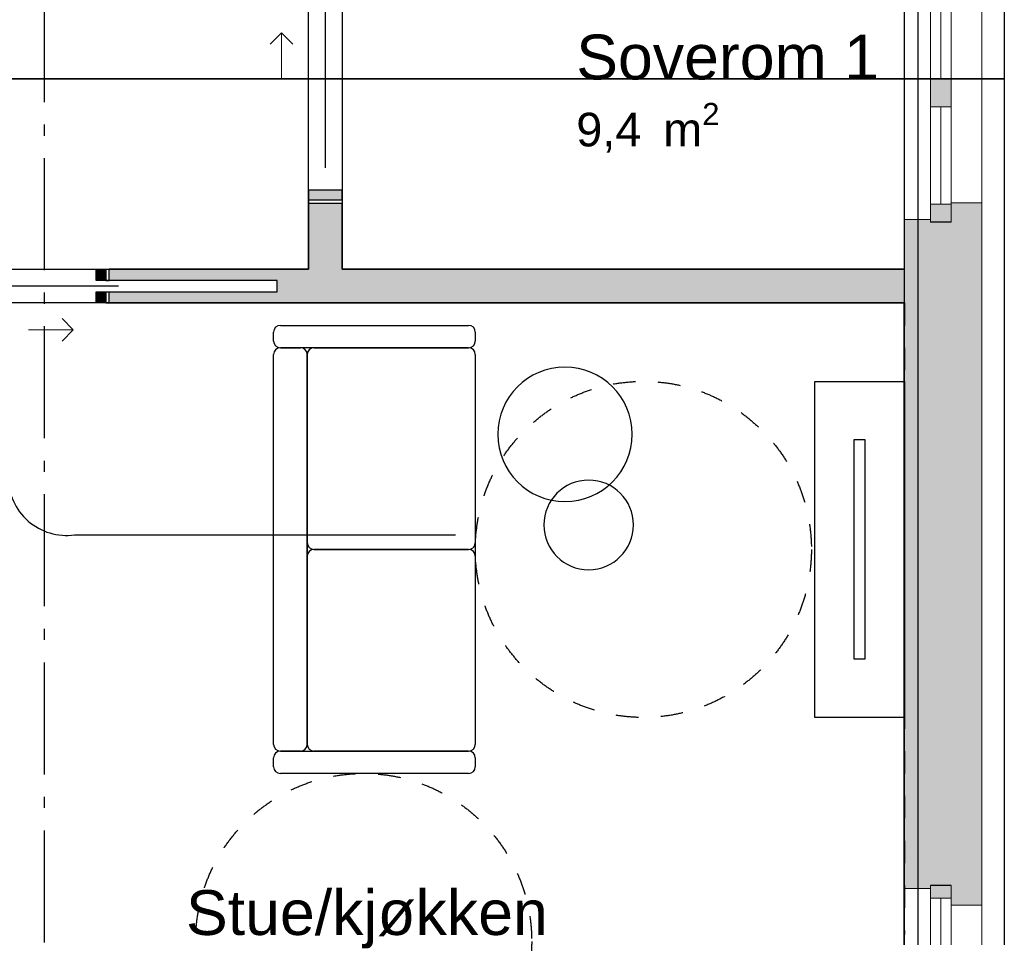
# Model space of a CAD drawing. Header units: millimetres. Extents: x 159314 to 204670, y 149478 to 189280.
# Tile 30 of 43: x 194350 to 198745, y 156103 to 160198. Entities that reach past the tile are written whole.
import ezdxf
from ezdxf.enums import TextEntityAlignment as Align

# ---------------------------------------------------------------- set-up
doc = ezdxf.new("R2010")
doc.units = ezdxf.units.MM
doc.header["$LTSCALE"] = 0.5
doc.header["$MEASUREMENT"] = 0
for name, pattern in [('Akselinje', [1500, 1000, -200, 100, -200]), ('PLINE', [0]), ('Stipling', [400, 200, -200])]:
    doc.linetypes.add(name, pattern=pattern)
for name, color, linetype in [('0(Nye konstruksjoner)', 7, 'Continuous'), ('23-- Yttervegger (Skravur)(Nye konstruksjoner)', 7, 'Continuous'), ('23-- Yttervegger(Nye konstruksjoner)', 7, 'Continuous'), ('24-- Innervegger (Skravur)(Nye konstruksjoner)', 7, 'Continuous'), ('24-- Innervegger(Nye konstruksjoner)', 7, 'Continuous'), ('244- Vinduer_ dører_ foldevegger(Nye konstruksjoner)', 7, 'Continuous'), ('26-- Yttertak(Nye konstruksjoner)', 7, 'Continuous'), ('68-- Inventar (løst)(Nye konstruksjoner)', 7, 'Continuous'), ('822- Modullinjer(Nye konstruksjoner)', 7, 'Continuous'), ('862- M___Nettoareal(Nye konstruksjoner)', 7, 'Continuous'), ('862- M___Nettoareal(Polylinje)(Nye konstruksjoner)', 7, 'Continuous'), ('862- M___Nettoareal(Tekst)(Nye konstruksjoner)', 7, 'Continuous'), ('878- Annen overflate_visuell informasjon_snusirkler(Nye konstruksjoner)', 7, 'Continuous')]:
    doc.layers.add(name, color=color, linetype=linetype)
for name, color, linetype, lineweight in [('234- Vinduer_ dører_ porter(Nye konstruksjoner)', 7, 'Continuous', 0), ('235- Utvendig kledning og overflate(Nye konstruksjoner)', 7, 'Continuous', 0), ('236- Innvendig kledning og overflate(Nye konstruksjoner)', 7, 'Continuous', 0)]:
    doc.layers.add(name, color=color, linetype=linetype, lineweight=lineweight)
doc.styles.add('GENERATED_STYLE_1', font='arial.ttf')
doc.styles.add('GENERATED_STYLE_4', font='arialbd.ttf')
doc.linetypes.add('Fasade_Snitt markør', pattern='A,0,[1,02 A 200 20 001 Plan 2. etasje1.Shx,S=3.174603,R=0,X=0,Y=0],-800,0', length=800)

# ---------------------------------------------------------------- blocks, each defined once
blk = doc.blocks.new('Leilighet 8_102_20_1', base_point=(197168.6, 153864.1))
at = {"layer": '862- M___Nettoareal(Polylinje)(Nye konstruksjoner)', "linetype": 'PLINE', "flags": 128}
blk.add_lwpolyline([(190783.9, 155333.7), (198298.9, 155333.7), (198298.9, 162833.7), (190783.9, 162833.7)], close=True, dxfattribs=at)
at = {"layer": '862- M___Nettoareal(Tekst)(Nye konstruksjoner)', "style": 'GENERATED_STYLE_1'}
for tag, height, p in [('DUMMY_861', 300, (198106.5, 154217.7)), ('ROOM_NAME', 300, (196230.7, 154149.1)), ('DUMMY_862', 150, (196230.7, 153746.3))]:
    blk.add_attdef(tag, text='', height=height, dxfattribs=at).set_placement(p, align=Align.TOP_LEFT)
blk = doc.blocks.new('Entre_106_25_1', base_point=(194342.7, 161892.6))
at = {"layer": '862- M___Nettoareal(Polylinje)(Nye konstruksjoner)', "linetype": 'PLINE', "flags": 128}
blk.add_lwpolyline([(195638.9, 159083.7), (195638.9, 162833.7), (193534.2, 162833.7), (193534.2, 159083.7)], close=True, dxfattribs=at)
at = {"layer": '862- M___Nettoareal(Tekst)(Nye konstruksjoner)', "insert": (194075.4, 161134.4), "char_height": 150, "attachment_point": 1, "style": 'GENERATED_STYLE_1'}
blk.add_mtext('\\A1;{\\pql;\\pt0,24100;\\fArial|b0|i0|c0|p0;\\W1.000000;7,9\\fArial|b0|i0|c0|p0;\\W1.000000;\\A1{\\H.66x;\\S^  ;}\\fArial|b0|i0|c0|p0;\\W1.000000; m\\fArial|b0|i0|c0|p0;\\W1.000000;\\A1{\\H.66x;\\S2^  ;}}', dxfattribs=at)
at = {"layer": '862- M___Nettoareal(Tekst)(Nye konstruksjoner)', "style": 'GENERATED_STYLE_1'}
for tag, height, p in [('DUMMY_861', 200, (194731, 161485.1)), ('ROOM_NAME', 200, (194075.4, 161439.4)), ('DUMMY_862', 150, (194075.4, 161170.8))]:
    blk.add_attdef(tag, text='', height=height, dxfattribs=at).set_placement(p, align=Align.TOP_LEFT)
blk = doc.blocks.new('Soverom 1_102_26_1', base_point=(197118.7, 160128.7))
at = {"layer": '862- M___Nettoareal(Polylinje)(Nye konstruksjoner)', "linetype": 'PLINE', "flags": 128}
blk.add_lwpolyline([(195788.9, 162833.7), (195788.9, 159083.7), (198298.9, 159083.7), (198298.9, 162833.7)], close=True, dxfattribs=at)
at = {"layer": '862- M___Nettoareal(Tekst)(Nye konstruksjoner)', "insert": (196834.3, 159826.2), "char_height": 150, "attachment_point": 1, "style": 'GENERATED_STYLE_1'}
blk.add_mtext('\\A1;{\\pql;\\pt0,24100;\\fArial|b0|i0|c0|p0;\\W1.000000;9,4\\fArial|b0|i0|c0|p0;\\W1.000000;\\A1{\\H.66x;\\S^  ;}\\fArial|b0|i0|c0|p0;\\W1.000000; m\\fArial|b0|i0|c0|p0;\\W1.000000;\\A1{\\H.66x;\\S2^  ;}}', dxfattribs=at)
at = {"layer": '862- M___Nettoareal(Tekst)(Nye konstruksjoner)', "style": 'GENERATED_STYLE_1'}
for tag, height, p in [('DUMMY_861', 200, (198160.6, 160176.9)), ('ROOM_NAME', 200, (196834.3, 160131.2)), ('DUMMY_862', 150, (196834.3, 159862.6))]:
    blk.add_attdef(tag, text='', height=height, dxfattribs=at).set_placement(p, align=Align.TOP_LEFT)
blk = doc.blocks.new('Stue_kjøkken_101_29_1', base_point=(193844.1, 159234.5))
at = {"layer": '862- M___Nettoareal(Polylinje)(Nye konstruksjoner)', "linetype": 'PLINE', "flags": 128}
blk.add_lwpolyline([(198298.5, 155333.7), (198298.5, 158933.7), (193533.9, 158933.7), (193533.9, 158431), (190783.5, 158431), (190783.5, 155333.7), (193892.3, 155333.7)], close=True, dxfattribs=at)
at = {"layer": '862- M___Nettoareal(Tekst)(Nye konstruksjoner)', "style": 'GENERATED_STYLE_1'}
for tag, height, p in [('DUMMY_861', 200, (196678.2, 156358.7)), ('ROOM_NAME', 200, (195092.7, 156313)), ('DUMMY_862', 150, (195092.7, 156044.4))]:
    blk.add_attdef(tag, text='', height=height, dxfattribs=at).set_placement(p, align=Align.TOP_LEFT)
blk = doc.blocks.new('Vindu[3]_1')
at = {"layer": '23-- Yttervegger (Skravur)(Nye konstruksjoner)', "linetype": 'Continuous'}
for points in [[(198415.9, 156333.7), (198415.9, 156277.7), (198507.9, 156277.7), (198507.9, 156333.7)], [(198507.9, 155743.7), (198507.9, 155799.7), (198415.9, 155799.7), (198415.9, 155743.7)]]:
    blk.add_hatch(color=256, dxfattribs=at).paths.add_polyline_path(points)
at = {"layer": '234- Vinduer_ dører_ porter(Nye konstruksjoner)', "linetype": 'PLINE'}
for p, q in [((198298.9, 156320.7), (198298.9, 155756.7)), ((198415.9, 156333.7), (198415.9, 156277.7)), ((198507.9, 156277.7), (198507.9, 156333.7)), ((198415.9, 156277.7), (198507.9, 156277.7)), ((198415.9, 156277.7), (198415.9, 155799.7)), ((198461.9, 156277.7), (198461.9, 155799.7)), ((198507.9, 155799.7), (198507.9, 156277.7)), ((198644.9, 156246.7), (198644.9, 155830.7)), ((198507.9, 155799.7), (198415.9, 155799.7)), ((198415.9, 155799.7), (198415.9, 155743.7)), ((198507.9, 155743.7), (198507.9, 155799.7))]:
    blk.add_line(p, q, dxfattribs=at)
at = {"layer": '235- Utvendig kledning og overflate(Nye konstruksjoner)', "linetype": 'PLINE'}
for p, q in [((198644.9, 156333.7), (198644.9, 156246.7)), ((198507.9, 156246.7), (198644.9, 156246.7)), ((198507.9, 155830.7), (198644.9, 155830.7)), ((198644.9, 155743.7), (198644.9, 155830.7))]:
    blk.add_line(p, q, dxfattribs=at)
at = {"layer": '236- Innvendig kledning og overflate(Nye konstruksjoner)', "linetype": 'PLINE'}
for p, q in [((198298.9, 156333.7), (198298.9, 156320.7)), ((198415.9, 156320.7), (198298.9, 156320.7)), ((198298.9, 155743.7), (198298.9, 155756.7)), ((198415.9, 155756.7), (198298.9, 155756.7))]:
    blk.add_line(p, q, dxfattribs=at)
at = {"layer": '244- Vinduer_ dører_ foldevegger(Nye konstruksjoner)', "linetype": 'PLINE'}
for p, q in [((198507.9, 156333.7), (198415.9, 156333.7)), ((198507.9, 156333.7), (198415.9, 156333.7)), ((198507.9, 155743.7), (198415.9, 155743.7)), ((198507.9, 155743.7), (198415.9, 155743.7))]:
    blk.add_line(p, q, dxfattribs=at)
blk = doc.blocks.new('Vindu to-fags[4]_1')
at = {"layer": '23-- Yttervegger (Skravur)(Nye konstruksjoner)', "linetype": 'Continuous'}
for points in [[(198415.9, 161183.7), (198415.9, 161127.7), (198507.9, 161127.7), (198507.9, 161183.7)], [(198507.9, 159883.7), (198507.9, 159933.7), (198415.9, 159933.7), (198415.9, 159883.7)], [(198415.9, 159883.7), (198415.9, 159808.7), (198507.9, 159808.7), (198507.9, 159883.7)], [(198507.9, 159293.7), (198507.9, 159374.7), (198415.9, 159374.7), (198415.9, 159293.7)]]:
    blk.add_hatch(color=256, dxfattribs=at).paths.add_polyline_path(points)
at = {"layer": '234- Vinduer_ dører_ porter(Nye konstruksjoner)', "linetype": 'PLINE'}
for p, q in [((198298.9, 161170.7), (198298.9, 159306.7)), ((198415.9, 161183.7), (198415.9, 161127.7)), ((198507.9, 161127.7), (198507.9, 161183.7)), ((198415.9, 161127.7), (198507.9, 161127.7)), ((198415.9, 161127.7), (198415.9, 159933.7)), ((198461.9, 161127.7), (198461.9, 159933.7)), ((198507.9, 159933.7), (198507.9, 161127.7)), ((198644.9, 161096.7), (198644.9, 159380.7)), ((198507.9, 159933.7), (198415.9, 159933.7)), ((198415.9, 159933.7), (198415.9, 159883.7)), ((198507.9, 159883.7), (198507.9, 159933.7)), ((198415.9, 159883.7), (198415.9, 159808.7)), ((198507.9, 159808.7), (198507.9, 159883.7)), ((198415.9, 159808.7), (198507.9, 159808.7)), ((198415.9, 159808.7), (198415.9, 159374.7)), ((198461.9, 159808.7), (198461.9, 159374.7)), ((198507.9, 159374.7), (198507.9, 159808.7)), ((198507.9, 159374.7), (198415.9, 159374.7)), ((198415.9, 159374.7), (198415.9, 159293.7)), ((198507.9, 159293.7), (198507.9, 159374.7))]:
    blk.add_line(p, q, dxfattribs=at)
at = {"layer": '235- Utvendig kledning og overflate(Nye konstruksjoner)', "linetype": 'PLINE'}
for p, q in [((198644.9, 161183.7), (198644.9, 161096.7)), ((198507.9, 161096.7), (198644.9, 161096.7)), ((198507.9, 159380.7), (198644.9, 159380.7)), ((198644.9, 159293.7), (198644.9, 159380.7))]:
    blk.add_line(p, q, dxfattribs=at)
at = {"layer": '236- Innvendig kledning og overflate(Nye konstruksjoner)', "linetype": 'PLINE'}
for p, q in [((198298.9, 161183.7), (198298.9, 161170.7)), ((198415.9, 161170.7), (198298.9, 161170.7)), ((198298.9, 159293.7), (198298.9, 159306.7)), ((198415.9, 159306.7), (198298.9, 159306.7))]:
    blk.add_line(p, q, dxfattribs=at)
at = {"layer": '244- Vinduer_ dører_ foldevegger(Nye konstruksjoner)', "linetype": 'PLINE'}
for p, q in [((198507.9, 161183.7), (198415.9, 161183.7)), ((198507.9, 161183.7), (198415.9, 161183.7)), ((198507.9, 159293.7), (198415.9, 159293.7)), ((198507.9, 159293.7), (198415.9, 159293.7))]:
    blk.add_line(p, q, dxfattribs=at)
blk = doc.blocks.new('Skyvedør med pocketkarm[23]_1')
at = {"layer": '24-- Innervegger (Skravur)(Nye konstruksjoner)', "linetype": 'Continuous'}
for points in [[(195638.9, 160283.7), (195638.9, 160240.7), (195688.9, 160240.7), (195688.9, 160283.7)], [(195738.9, 160283.7), (195738.9, 160240.7), (195788.9, 160240.7), (195788.9, 160283.7)], [(195788.9, 159393.7), (195788.9, 159436.7), (195638.9, 159436.7), (195638.9, 159393.7)]]:
    blk.add_hatch(color=256, dxfattribs=at).paths.add_polyline_path(points)
at = {"layer": '234- Vinduer_ dører_ porter(Nye konstruksjoner)', "linetype": 'PLINE'}
for p, q in [((195518.9, 160138.7), (195468.9, 160088.7)), ((195518.9, 159938.7), (195518.9, 160138.7)), ((195518.9, 160138.7), (195568.9, 160088.7))]:
    blk.add_line(p, q, dxfattribs=at)
at = {"layer": '244- Vinduer_ dører_ foldevegger(Nye konstruksjoner)', "linetype": 'PLINE'}
for p, q in [((195713.9, 160340.7), (195713.9, 159536.7)), ((195638.9, 160283.7), (195638.9, 160298.7)), ((195638.9, 160298.7), (195688.9, 160298.7)), ((195638.9, 160298.7), (195688.9, 160298.7)), ((195638.9, 160298.7), (195688.9, 160298.7)), ((195638.9, 160283.7), (195638.9, 160240.7)), ((195688.9, 160283.7), (195638.9, 160283.7)), ((195688.9, 160283.7), (195688.9, 160298.7)), ((195688.9, 160240.7), (195688.9, 160283.7)), ((195738.9, 160283.7), (195738.9, 160298.7)), ((195738.9, 160298.7), (195788.9, 160298.7)), ((195738.9, 160298.7), (195788.9, 160298.7)), ((195738.9, 160298.7), (195788.9, 160298.7)), ((195738.9, 160283.7), (195738.9, 160240.7)), ((195788.9, 160283.7), (195738.9, 160283.7)), ((195788.9, 160283.7), (195788.9, 160298.7)), ((195788.9, 160240.7), (195788.9, 160283.7)), ((195638.9, 160240.7), (195688.9, 160240.7)), ((195738.9, 160240.7), (195788.9, 160240.7)), ((195788.9, 159436.7), (195638.9, 159436.7)), ((195638.9, 159436.7), (195638.9, 159393.7)), ((195788.9, 159393.7), (195788.9, 159436.7)), ((195638.9, 159393.7), (195638.9, 159378.7)), ((195638.9, 159393.7), (195788.9, 159393.7)), ((195788.9, 159393.7), (195788.9, 159378.7)), ((195638.9, 159378.7), (195788.9, 159378.7)), ((195638.9, 159378.7), (195788.9, 159378.7)), ((195638.9, 159378.7), (195788.9, 159378.7))]:
    blk.add_line(p, q, dxfattribs=at)
blk = doc.blocks.new('Skyvedør med pocketkarm[24]_1')
at = {"layer": '24-- Innervegger (Skravur)(Nye konstruksjoner)', "linetype": 'Continuous'}
for points in [[(193844.2, 159083.7), (193844.2, 158933.7), (193887.2, 158933.7), (193887.2, 159083.7)], [(194734.2, 159033.7), (194734.2, 159083.7), (194691.2, 159083.7), (194691.2, 159033.7)], [(194734.2, 158933.7), (194734.2, 158983.7), (194691.2, 158983.7), (194691.2, 158933.7)]]:
    blk.add_hatch(color=256, dxfattribs=at).paths.add_polyline_path(points)
at = {"layer": '234- Vinduer_ dører_ porter(Nye konstruksjoner)', "linetype": 'PLINE'}
for p, q in [((194589.2, 158813.7), (194539.2, 158863.7)), ((194389.2, 158813.7), (194589.2, 158813.7)), ((194589.2, 158813.7), (194539.2, 158763.7))]:
    blk.add_line(p, q, dxfattribs=at)
at = {"layer": '244- Vinduer_ dører_ foldevegger(Nye konstruksjoner)', "linetype": 'PLINE'}
for p, q in [((193829.2, 158933.7), (193829.2, 159083.7)), ((193844.2, 159083.7), (193829.2, 159083.7)), ((193829.2, 158933.7), (193829.2, 159083.7)), ((193829.2, 158933.7), (193829.2, 159083.7)), ((193844.2, 159083.7), (193887.2, 159083.7)), ((193844.2, 158933.7), (193844.2, 159083.7)), ((193887.2, 159083.7), (193887.2, 158933.7)), ((194691.2, 159033.7), (194691.2, 159083.7)), ((194691.2, 159083.7), (194734.2, 159083.7)), ((194734.2, 159083.7), (194749.2, 159083.7)), ((194734.2, 159083.7), (194734.2, 159033.7)), ((194749.2, 159033.7), (194749.2, 159083.7)), ((194749.2, 159033.7), (194749.2, 159083.7)), ((194749.2, 159033.7), (194749.2, 159083.7)), ((194791.2, 159008.7), (193987.2, 159008.7)), ((194734.2, 159033.7), (194691.2, 159033.7)), ((194734.2, 159033.7), (194749.2, 159033.7)), ((194691.2, 158933.7), (194691.2, 158983.7)), ((194691.2, 158983.7), (194734.2, 158983.7)), ((194734.2, 158983.7), (194749.2, 158983.7)), ((194734.2, 158983.7), (194734.2, 158933.7)), ((194749.2, 158933.7), (194749.2, 158983.7)), ((194749.2, 158933.7), (194749.2, 158983.7)), ((194749.2, 158933.7), (194749.2, 158983.7)), ((193844.2, 158933.7), (193829.2, 158933.7)), ((193887.2, 158933.7), (193844.2, 158933.7)), ((194734.2, 158933.7), (194691.2, 158933.7)), ((194734.2, 158933.7), (194749.2, 158933.7))]:
    blk.add_line(p, q, dxfattribs=at)
blk = doc.blocks.new('Bord rundt 01[43]_1', base_point=(196783.9, 158347.5))
at = {"layer": '68-- Inventar (løst)(Nye konstruksjoner)', "linetype": 'PLINE', "flags": 128}
blk.add_lwpolyline([(196483.9, 158347.5, 1), (197083.9, 158347.5, 1)], format="xyb", close=True, dxfattribs=at)
blk = doc.blocks.new('Sofa 01[44]_1', base_point=(195483.9, 158833.7))
at = {"layer": '68-- Inventar (løst)(Nye konstruksjoner)', "linetype": 'PLINE'}
for p, q in [((195513.9, 158833.7), (196353.9, 158833.7)), ((195483.9, 158763.7), (195483.9, 158803.7)), ((196383.9, 158803.7), (196383.9, 158763.7)), ((195513.9, 158733.7), (195603.9, 158733.7)), ((196353.9, 158733.7), (195513.9, 158733.7)), ((195663.9, 158733.7), (196353.9, 158733.7)), ((195663.9, 158733.7), (196353.9, 158733.7)), ((195483.9, 156963.7), (195483.9, 158703.7)), ((195633.9, 157863.7), (195633.9, 158703.7)), ((195633.9, 156963.7), (195633.9, 158703.7)), ((195633.9, 158703.7), (195633.9, 156963.7)), ((196383.9, 158703.7), (196383.9, 157863.7)), ((196383.9, 158703.7), (196383.9, 156963.7)), ((196353.9, 157833.7), (195663.9, 157833.7)), ((195663.9, 157833.7), (196353.9, 157833.7)), ((195633.9, 156963.7), (195633.9, 157803.7)), ((196383.9, 157803.7), (196383.9, 156963.7)), ((195603.9, 156933.7), (195513.9, 156933.7)), ((195513.9, 156933.7), (196353.9, 156933.7)), ((196353.9, 156933.7), (195663.9, 156933.7)), ((196353.9, 156933.7), (195663.9, 156933.7)), ((195483.9, 156863.7), (195483.9, 156903.7)), ((196383.9, 156903.7), (196383.9, 156863.7)), ((196353.9, 156833.7), (195513.9, 156833.7))]:
    blk.add_line(p, q, dxfattribs=at)
for centre, start, end in [((195513.9, 158803.7), 90, 180), ((196353.9, 158803.7), 0, 90), ((195513.9, 158763.7), 180, 270), ((195513.9, 158703.7), 90, 180), ((195603.9, 158703.7), 0, 90), ((195663.9, 158703.7), 90, 180), ((195663.9, 158703.7), 90, 180), ((196353.9, 158763.7), 270, 0), ((196353.9, 158703.7), 0, 90), ((196353.9, 158703.7), 0, 90), ((195663.9, 157863.7), 180, 270), ((196353.9, 157863.7), 270, 0), ((195663.9, 157803.7), 90, 180), ((196353.9, 157803.7), 0, 90), ((195513.9, 156963.7), 180, 270), ((195513.9, 156903.7), 90, 180), ((195603.9, 156963.7), 270, 0), ((195663.9, 156963.7), 180, 270), ((195663.9, 156963.7), 180, 270), ((196353.9, 156963.7), 270, 0), ((196353.9, 156963.7), 270, 0), ((196353.9, 156903.7), 0, 90), ((195513.9, 156863.7), 180, 270), ((196353.9, 156863.7), 270, 0)]:
    blk.add_arc(centre, 30, start, end, dxfattribs=at)
blk = doc.blocks.new('TV-benk veggmontert[47]_1', base_point=(197898.9, 157083.7))
at = {"layer": '68-- Inventar (løst)(Nye konstruksjoner)', "linetype": 'PLINE', "flags": 128}
blk.add_lwpolyline([(197898.9, 157083.7), (197898.9, 158583.7), (198298.9, 158583.7), (198298.9, 157083.7)], close=True, dxfattribs=at)
blk = doc.blocks.new('Bord rundt 01[48]_1', base_point=(196889.7, 157943))
at = {"layer": '68-- Inventar (løst)(Nye konstruksjoner)', "linetype": 'PLINE', "flags": 128}
blk.add_lwpolyline([(196689.7, 157943, 1), (197089.7, 157943, 1)], format="xyb", close=True, dxfattribs=at)
blk = doc.blocks.new('TV flatskjerm[145]_1', base_point=(198073.9, 158322.3))
at = {"layer": '68-- Inventar (løst)(Nye konstruksjoner)', "linetype": 'PLINE', "flags": 128}
blk.add_lwpolyline([(198073.9, 158322.3), (198073.9, 157345), (198123.9, 157345), (198123.9, 158322.3)], close=True, dxfattribs=at)
blk = doc.blocks.new('Standard grid marker[150]_1', base_point=(198358.9, 188279.7))
at = {"layer": '822- Modullinjer(Nye konstruksjoner)', "linetype": 'Akselinje'}
blk.add_line((198358.9, 188079.7), (198358.9, 150687.7), dxfattribs=at)
at = {"layer": '822- Modullinjer(Nye konstruksjoner)', "style": 'GENERATED_STYLE_4'}
for tag, p in [('AC_MarkerText_1_0', (198358.9, 188954.7)), ('AC_MarkerText_1_1', (198358.9, 150162.7))]:
    blk.add_attdef(tag, text='', height=350, dxfattribs=at).set_placement(p, align=Align.TOP_CENTER)
blk = doc.blocks.new('Standard grid marker[156]_1', base_point=(194458.9, 188279.7))
at = {"layer": '822- Modullinjer(Nye konstruksjoner)', "linetype": 'Akselinje'}
blk.add_line((194458.9, 188079.7), (194458.9, 150687.7), dxfattribs=at)
at = {"layer": '822- Modullinjer(Nye konstruksjoner)', "style": 'GENERATED_STYLE_4'}
for tag, p in [('AC_MarkerText_1_0', (194458.9, 188954.7)), ('AC_MarkerText_1_1', (194458.9, 150162.7))]:
    blk.add_attdef(tag, text='', height=350, rotation=360, dxfattribs=at).set_placement(p, align=Align.TOP_CENTER)

msp = doc.modelspace()

# ---------------------------------------------------------------- hatches: boundary and pattern name
at = {"layer": '23-- Yttervegger (Skravur)(Nye konstruksjoner)', "linetype": 'Continuous'}
for points in [[(198644.9, 159380.7), (198507.9, 159380.7), (198507.9, 159361.7), (198625.9, 159361.7), (198625.9, 159293.7), (198644.9, 159293.7)], [(198625.9, 159361.7), (198507.9, 159361.7), (198507.9, 159325.7), (198589.9, 159325.7), (198589.9, 159293.7), (198625.9, 159293.7)], [(198298.9, 159293.7), (198311.9, 159293.7), (198415.9, 159293.7), (198415.9, 159306.7), (198298.9, 159306.7)], [(198589.9, 159325.7), (198507.9, 159325.7), (198507.9, 159302.7), (198566.9, 159302.7), (198566.9, 159293.7), (198589.9, 159293.7)], [(198566.9, 159302.7), (198507.9, 159302.7), (198507.9, 159293.7), (198557.9, 159293.7), (198566.9, 159293.7)], [(198298.9, 156333.7), (198311.9, 156333.7), (198311.9, 159293.7), (198298.9, 159293.7)], [(198311.9, 156333.7), (198359.9, 156333.7), (198359.9, 159293.7), (198311.9, 159293.7)], [(198359.9, 156333.7), (198415.9, 156333.7), (198507.9, 156333.7), (198557.9, 156333.7), (198557.9, 159293.7), (198507.9, 159293.7), (198415.9, 159293.7), (198359.9, 159293.7)], [(198557.9, 156333.7), (198566.9, 156333.7), (198566.9, 159293.7), (198557.9, 159293.7)], [(198566.9, 159293.7), (198566.9, 156333.7), (198589.9, 156333.7), (198589.9, 159293.7)], [(198625.9, 159293.7), (198589.9, 159293.7), (198589.9, 156333.7), (198625.9, 156333.7)], [(198625.9, 156333.7), (198644.9, 156333.7), (198644.9, 159293.7), (198625.9, 159293.7)], [(198298.9, 156320.7), (198415.9, 156320.7), (198415.9, 156333.7), (198311.9, 156333.7), (198298.9, 156333.7)], [(198566.9, 156333.7), (198557.9, 156333.7), (198507.9, 156333.7), (198507.9, 156324.7), (198566.9, 156324.7)], [(198589.9, 156333.7), (198566.9, 156333.7), (198566.9, 156324.7), (198507.9, 156324.7), (198507.9, 156301.7), (198589.9, 156301.7)], [(198625.9, 156333.7), (198589.9, 156333.7), (198589.9, 156301.7), (198507.9, 156301.7), (198507.9, 156265.7), (198625.9, 156265.7)], [(198644.9, 156333.7), (198625.9, 156333.7), (198625.9, 156265.7), (198507.9, 156265.7), (198507.9, 156246.7), (198644.9, 156246.7)]]:
    msp.add_hatch(color=256, dxfattribs=at).paths.add_polyline_path(points)
at = {"layer": '24-- Innervegger (Skravur)(Nye konstruksjoner)', "linetype": 'Continuous'}
for points in [[(195638.9, 159083.7), (195788.9, 159083.7), (195788.9, 159378.7), (195638.9, 159378.7)], [(194749.2, 159083.7), (194749.2, 159033.7), (195500.2, 159033.7), (195500.2, 158983.7), (194749.2, 158983.7), (194749.2, 158933.7), (198298.9, 158933.7), (198298.9, 159083.7)]]:
    msp.add_hatch(color=256, dxfattribs=at).paths.add_polyline_path(points)

# ---------------------------------------------------------------- linework, layer by layer
at = {"layer": '0(Nye konstruksjoner)', "linetype": 'Fasade_Snitt markør'}
msp.add_line((194595.1, 157898.5), (196295.5, 157898.5), dxfattribs=at)
msp.add_arc((194559.8, 158157), 261, 180, 277.7614, dxfattribs=at)
at = {"layer": '23-- Yttervegger(Nye konstruksjoner)', "linetype": 'PLINE'}
for p, q in [((198507.9, 159293.7), (198415.9, 159293.7)), ((198507.9, 156333.7), (198415.9, 156333.7))]:
    msp.add_line(p, q, dxfattribs=at)
at = {"layer": '235- Utvendig kledning og overflate(Nye konstruksjoner)', "linetype": 'PLINE'}
for p, q in [((198507.9, 159380.7), (198644.9, 159380.7)), ((198644.9, 159293.7), (198644.9, 159380.7)), ((198644.9, 156333.7), (198644.9, 156246.7)), ((198507.9, 156246.7), (198644.9, 156246.7))]:
    msp.add_line(p, q, dxfattribs=at)
at = {"layer": '235- Utvendig kledning og overflate(Nye konstruksjoner)', "linetype": 'PLINE', "flags": 128}
msp.add_lwpolyline([(198644.9, 156333.7), (198644.9, 159293.7)], dxfattribs=at)
at = {"layer": '236- Innvendig kledning og overflate(Nye konstruksjoner)', "linetype": 'PLINE'}
for p, q in [((198415.9, 159306.7), (198298.9, 159306.7)), ((198298.9, 159293.7), (198298.9, 159306.7)), ((198298.9, 156333.7), (198298.9, 156320.7)), ((198415.9, 156320.7), (198298.9, 156320.7))]:
    msp.add_line(p, q, dxfattribs=at)
at = {"layer": '236- Innvendig kledning og overflate(Nye konstruksjoner)', "linetype": 'PLINE', "flags": 128}
for points in [[(198298.9, 159293.7), (198298.9, 159083.7)], [(198298.9, 158933.7), (198298.9, 156333.7)]]:
    msp.add_lwpolyline(points, dxfattribs=at)
at = {"layer": '24-- Innervegger(Nye konstruksjoner)', "linetype": 'PLINE'}
for p, q in [((195638.9, 159378.7), (195788.9, 159378.7)), ((194749.2, 159033.7), (194749.2, 159083.7)), ((194749.2, 158933.7), (194749.2, 158983.7))]:
    msp.add_line(p, q, dxfattribs=at)
at = {"layer": '24-- Innervegger(Nye konstruksjoner)', "linetype": 'PLINE', "flags": 128}
for points in [[(195638.9, 159378.7), (195638.9, 159083.7)], [(195788.9, 159083.7), (195788.9, 159378.7)], [(195638.9, 159083.7), (194749.2, 159083.7)], [(198298.9, 159083.7), (195788.9, 159083.7)], [(194749.2, 158933.7), (198298.9, 158933.7)]]:
    msp.add_lwpolyline(points, dxfattribs=at)
at = {"layer": '244- Vinduer_ dører_ foldevegger(Nye konstruksjoner)', "linetype": 'PLINE'}
for p, q in [((195500.2, 159033.7), (194734.2, 159033.7)), ((195500.2, 158983.7), (195500.2, 159033.7)), ((194734.2, 158983.7), (195500.2, 158983.7))]:
    msp.add_line(p, q, dxfattribs=at)
at = {"layer": '26-- Yttertak(Nye konstruksjoner)', "linetype": 'PLINE', "flags": 128}
for points in [[(198744.9, 163379.6), (198744.9, 159933.7)], [(198358.9, 162893.6), (198358.9, 159933.7)], [(182572.9, 159933.7), (198744.9, 159933.7)], [(198744.9, 159933.7), (182572.9, 159933.7)], [(182958.9, 159933.7), (198358.9, 159933.7)], [(198358.9, 159933.7), (182958.9, 159933.7)], [(198358.9, 159933.7), (198358.9, 155273.7)], [(198744.9, 159933.7), (198744.9, 154787.7)]]:
    msp.add_lwpolyline(points, dxfattribs=at)
at = {"layer": '878- Annen overflate_visuell informasjon_snusirkler(Nye konstruksjoner)', "linetype": 'Stipling'}
msp.add_lwpolyline([(198298.9, 158933.7), (198298.9, 156115.8)], dxfattribs=at)
for centre in [(197133.9, 157833.7), (195885.5, 156083.7)]:
    msp.add_circle(centre, 750, dxfattribs=at)

# ---------------------------------------------------------------- block references
at = {"layer": '244- Vinduer_ dører_ foldevegger(Nye konstruksjoner)', "linetype": 'PLINE'}
for name in ['Vindu to-fags[4]_1', 'Skyvedør med pocketkarm[23]_1', 'Skyvedør med pocketkarm[24]_1', 'Vindu[3]_1']:
    msp.add_blockref(name, (0, 0), dxfattribs=at)
at = {"layer": '68-- Inventar (løst)(Nye konstruksjoner)', "linetype": 'PLINE'}
for name, p in [('Sofa 01[44]_1', (195483.9, 158833.7)), ('Bord rundt 01[43]_1', (196783.9, 158347.5)), ('TV-benk veggmontert[47]_1', (197898.9, 157083.7)), ('TV flatskjerm[145]_1', (198073.9, 158322.3)), ('Bord rundt 01[48]_1', (196889.7, 157943))]:
    msp.add_blockref(name, p, dxfattribs=at)
at = {"layer": '822- Modullinjer(Nye konstruksjoner)', "linetype": 'PLINE'}
for name, p in [('Standard grid marker[156]_1', (194458.9, 188279.7)), ('Standard grid marker[150]_1', (198358.9, 188279.7))]:
    msp.add_blockref(name, p, dxfattribs=at)
at = {"layer": '862- M___Nettoareal(Nye konstruksjoner)', "linetype": 'Continuous'}
msp.add_blockref('Leilighet 8_102_20_1', (197168.6, 153864.1), dxfattribs=at)
ref = msp.add_blockref('Entre_106_25_1', (194342.7, 161892.6), dxfattribs=at)
ref.add_attrib('ROOM_NAME', 'Entre', dxfattribs={"layer": '862- M___Nettoareal(Tekst)(Nye konstruksjoner)', "color": 7, "height": 200, "style": 'GENERATED_STYLE_1'}).set_placement((194075.4, 161439.4), align=Align.TOP_LEFT)
ref = msp.add_blockref('Soverom 1_102_26_1', (197118.7, 160128.7), dxfattribs=at)
ref.add_attrib('ROOM_NAME', 'Soverom 1', dxfattribs={"layer": '862- M___Nettoareal(Tekst)(Nye konstruksjoner)', "color": 7, "height": 200, "style": 'GENERATED_STYLE_1'}).set_placement((196834.3, 160131.2), align=Align.TOP_LEFT)
ref = msp.add_blockref('Stue_kjøkken_101_29_1', (193844.1, 159234.5), dxfattribs=at)
ref.add_attrib('ROOM_NAME', 'Stue/kjøkken', dxfattribs={"layer": '862- M___Nettoareal(Tekst)(Nye konstruksjoner)', "color": 7, "height": 200, "style": 'GENERATED_STYLE_1'}).set_placement((195092.7, 156313), align=Align.TOP_LEFT)

doc.saveas('drawing.dxf')
